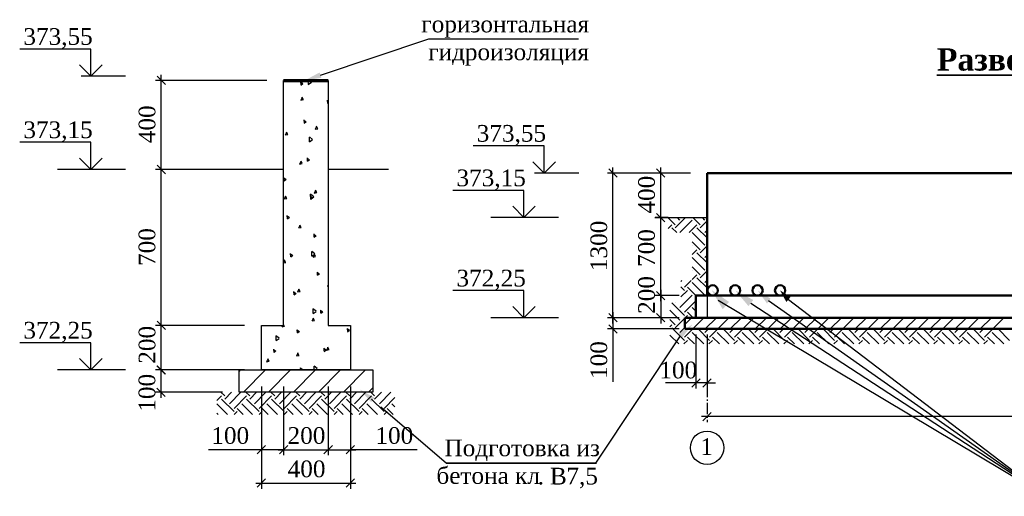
# Model space of a CAD drawing. Extents: x 352696 to 405256, y 4162769 to 4241487.
# Tile 19 of 149: x 404233 to 404406, y 4239341 to 4239425. Entities that reach past the tile are written whole.
import ezdxf

# ---------------------------------------------------------------- set-up
doc = ezdxf.new("R2010")
doc.units = 0
doc.header["$LTSCALE"] = 0.5
doc.header["$MEASUREMENT"] = 0
doc.linetypes.add('GOST2.303 6', pattern=[12, 8, -1.5, 1, -1.5])
for name, color, linetype, lineweight in [('Линия 25', 7, 'Continuous', 25), ('Э_Светильники', 5, 'Continuous', 30), ('ЭО', 7, 'Continuous', 30)]:
    doc.layers.add(name, color=color, linetype=linetype, lineweight=lineweight)
doc.styles.add('MtXpl_Times_New_Roma', font='timesbd.ttf')
doc.styles.add('TIMES', font='times.ttf')

msp = doc.modelspace()

# ---------------------------------------------------------------- linework, layer by layer
at = {"color": 7}
for p, q in [((404286.0207, 4239415.2936), (404304.996, 4239421.6424)), ((404304.996, 4239421.6424), (404331.292, 4239421.6424)), ((404245.7092, 4239419.8728), (404233.2225, 4239419.8728)), ((404245.7092, 4239415.0964), (404245.7092, 4239419.8728)), ((404243.7311, 4239417.0745), (404245.7092, 4239415.0964)), ((404245.7092, 4239415.0964), (404247.6874, 4239417.0745)), ((404251.801, 4239415.0964), (404244.0114, 4239415.0964)), ((404258.0614, 4239397.7533), (404258.0614, 4239415.3407)), ((404276.6095, 4239414.3636), (404257.0843, 4239414.3636)), ((404279.5408, 4239371.3722), (404279.5408, 4239414.3636)), ((404279.5408, 4239414.3636), (404287.3574, 4239414.3636)), ((404287.3574, 4239414.3636), (404287.3574, 4239371.3722)), ((404245.7092, 4239403.5068), (404233.2225, 4239403.5068)), ((404245.7092, 4239398.7303), (404245.7092, 4239403.5068)), ((404325.27, 4239402.8821), (404312.7833, 4239402.8821)), ((404325.27, 4239398.1056), (404325.27, 4239402.8821)), ((404243.7311, 4239400.7085), (404245.7092, 4239398.7303)), ((404245.7092, 4239398.7303), (404247.6874, 4239400.7085)), ((404258.0614, 4239370.3951), (404258.0614, 4239399.7074)), ((404323.2919, 4239400.0838), (404325.27, 4239398.1056)), ((404325.27, 4239398.1056), (404327.2482, 4239400.0838)), ((404337.3455, 4239371.7245), (404337.3455, 4239399.0827)), ((404345.7252, 4239389.3119), (404345.7252, 4239399.0827)), ((404251.801, 4239398.7303), (404239.8685, 4239398.7303)), ((404276.6095, 4239398.7303), (404257.0843, 4239398.7303)), ((404276.6095, 4239398.7303), (404257.0843, 4239398.7303)), ((404279.5408, 4239398.7303), (404268.9377, 4239398.7303)), ((404297.9605, 4239398.7303), (404287.3574, 4239398.7303)), ((404331.3618, 4239398.1056), (404323.5722, 4239398.1056)), ((404350.9311, 4239398.1056), (404336.3684, 4239398.1056)), ((404350.9311, 4239398.1056), (404344.7481, 4239398.1056)), ((404524.6555, 4239398.1056), (404353.8623, 4239398.1056)), ((404353.8623, 4239398.1056), (404353.8623, 4239372.7016)), ((404321.7178, 4239395.0655), (404309.2311, 4239395.0655)), ((404321.7178, 4239390.289), (404321.7178, 4239395.0655)), ((404319.7397, 4239392.2672), (404321.7178, 4239390.289)), ((404321.7178, 4239390.289), (404323.696, 4239392.2672)), ((404327.8096, 4239390.289), (404315.8771, 4239390.289)), ((404344.6969, 4239390.289), (404353.8623, 4239390.289)), ((404347.0228, 4239390.289), (404344.7481, 4239390.289)), ((404347.0228, 4239390.289), (404344.7481, 4239390.289)), ((404345.7252, 4239375.6329), (404345.7252, 4239391.2661)), ((404347.0228, 4239390.289), (404353.8623, 4239390.289)), ((404353.8623, 4239390.289), (404353.8623, 4239376.6099)), ((404321.7178, 4239377.4781), (404309.2311, 4239377.4781)), ((404321.7178, 4239372.7016), (404321.7178, 4239377.4781)), ((404348.9769, 4239376.6099), (404344.7481, 4239376.6099)), ((404348.9769, 4239376.6099), (404344.7481, 4239376.6099)), ((404345.7252, 4239377.587), (404345.7252, 4239371.7245)), ((404353.8623, 4239376.6099), (404351.9082, 4239376.6099)), ((404351.9082, 4239376.6099), (404351.9082, 4239372.7016)), ((404355.7837, 4239375.7851), (404413.4411, 4239341.3798)), ((404361.5424, 4239375.2965), (404413.4411, 4239341.3798)), ((404364.6378, 4239375.7633), (404413.4411, 4239341.3798)), ((404368.1397, 4239375.9211), (404413.4411, 4239341.3798)), ((404319.7397, 4239374.6798), (404321.7178, 4239372.7016)), ((404321.7178, 4239372.7016), (404323.696, 4239374.6798)), ((404337.3455, 4239373.6787), (404337.3455, 4239370.7475)), ((404272.7012, 4239371.3722), (404257.0843, 4239371.3722)), ((404272.7012, 4239371.3722), (404257.0843, 4239371.3722)), ((404258.0614, 4239362.5785), (404258.0614, 4239372.3492)), ((404275.6324, 4239363.5555), (404275.6324, 4239371.3722)), ((404275.6324, 4239371.3722), (404279.5408, 4239371.3722)), ((404287.3574, 4239371.3722), (404291.2657, 4239371.3722)), ((404291.2657, 4239371.3722), (404291.2657, 4239363.5555)), ((404327.8096, 4239372.7016), (404315.8771, 4239372.7016)), ((404348.9769, 4239372.7016), (404336.3684, 4239372.7016)), ((404348.9769, 4239372.7016), (404336.3684, 4239372.7016)), ((404347.0228, 4239372.7016), (404344.7481, 4239372.7016)), ((404351.9082, 4239372.7016), (404349.954, 4239372.7016)), ((404349.954, 4239372.7016), (404349.954, 4239370.7475)), ((404353.8623, 4239372.7016), (404524.6555, 4239372.7016)), ((404349.132, 4239369.5576), (404334.2924, 4239347.1902)), ((404348.9769, 4239370.7475), (404336.3684, 4239370.7475)), ((404337.3455, 4239370.7475), (404337.3455, 4239361.4969)), ((404349.954, 4239370.7475), (404528.5639, 4239370.7475)), ((404351.9082, 4239369.7704), (404351.9082, 4239360.308)), ((404353.8623, 4239369.7704), (404353.8623, 4239360.308)), ((404353.8623, 4239369.7704), (404353.8623, 4239360.308)), ((404245.7092, 4239368.332), (404233.2225, 4239368.332)), ((404245.7092, 4239363.5555), (404245.7092, 4239368.332)), ((404243.7311, 4239365.5337), (404245.7092, 4239363.5555)), ((404245.7092, 4239363.5555), (404247.6874, 4239365.5337)), ((404258.0481, 4239358.6701), (404258.0481, 4239364.5326)), ((404251.801, 4239363.5555), (404239.8685, 4239363.5555)), ((404268.7929, 4239363.5555), (404257.071, 4239363.5555)), ((404272.7012, 4239363.5555), (404257.0843, 4239363.5555)), ((404271.7241, 4239363.5555), (404295.174, 4239363.5555)), ((404271.7241, 4239359.6472), (404271.7241, 4239363.5555)), ((404291.2657, 4239363.5555), (404275.6324, 4239363.5555)), ((404295.174, 4239363.5555), (404295.174, 4239359.6472)), ((404351.9082, 4239361.285), (404346.5501, 4239361.285)), ((404353.8623, 4239361.285), (404351.9082, 4239361.285)), ((404353.8623, 4239361.285), (404355.3279, 4239361.285)), ((404268.7929, 4239359.6472), (404257.071, 4239359.6472)), ((404295.174, 4239359.6472), (404271.7241, 4239359.6472)), ((404275.6324, 4239360.6243), (404275.6324, 4239348.5798)), ((404275.6324, 4239360.6243), (404275.6324, 4239342.7173)), ((404279.5408, 4239360.6243), (404279.5408, 4239348.5798)), ((404279.5408, 4239360.6243), (404279.5408, 4239348.5798)), ((404287.3574, 4239360.6243), (404287.3574, 4239348.5798)), ((404287.3574, 4239360.6243), (404287.3574, 4239348.5798)), ((404291.2657, 4239360.6243), (404291.2657, 4239348.5798)), ((404291.2657, 4239360.6243), (404291.2657, 4239342.7173)), ((404296.6218, 4239357.0985), (404308.1488, 4239347.1902)), ((404525.6326, 4239355.3632), (404352.8853, 4239355.3632)), ((404275.6324, 4239349.5568), (404266.3819, 4239349.5568)), ((404279.5408, 4239349.5568), (404274.6554, 4239349.5568)), ((404278.5637, 4239349.5568), (404288.3345, 4239349.5568)), ((404286.3803, 4239349.5568), (404292.2428, 4239349.5568)), ((404302.9647, 4239349.5568), (404291.2657, 4239349.5568)), ((404308.1488, 4239347.1902), (404334.4449, 4239347.1902)), ((404334.2924, 4239347.1902), (404308.1488, 4239347.1902)), ((404274.6554, 4239343.6944), (404292.2428, 4239343.6944))]:
    msp.add_line(p, q, dxfattribs=at)
at = {"color": 7, "linetype": 'ByBlock'}
for p, q in [((404258.7942, 4239413.6308), (404257.3286, 4239415.0964)), ((404258.7942, 4239397.9975), (404257.3286, 4239399.4631)), ((404257.3286, 4239399.4631), (404258.7942, 4239397.9975)), ((404338.0783, 4239397.3728), (404336.6127, 4239398.8385)), ((404346.458, 4239397.3728), (404344.9924, 4239398.8385)), ((404346.458, 4239389.5562), (404344.9924, 4239391.0218)), ((404344.9924, 4239391.0218), (404346.458, 4239389.5562)), ((404344.9924, 4239377.3427), (404346.458, 4239375.8771)), ((404346.458, 4239375.8771), (404344.9924, 4239377.3427)), ((404338.0783, 4239371.9688), (404336.6127, 4239373.4344)), ((404336.6127, 4239373.4344), (404338.0783, 4239371.9688)), ((404344.9924, 4239373.4344), (404346.458, 4239371.9688)), ((404258.7942, 4239370.6393), (404257.3286, 4239372.105)), ((404257.3286, 4239372.105), (404258.7942, 4239370.6393)), ((404336.6127, 4239371.4803), (404338.0783, 4239370.0147)), ((404258.7809, 4239362.8227), (404257.3153, 4239364.2883)), ((404257.3286, 4239364.2883), (404258.7942, 4239362.8227)), ((404351.1754, 4239360.5522), (404352.641, 4239362.0178)), ((404354.5951, 4239362.0178), (404353.1295, 4239360.5522)), ((404354.5951, 4239362.0178), (404353.1295, 4239360.5522)), ((404257.3153, 4239360.38), (404258.7809, 4239358.9144)), ((404354.5951, 4239356.0961), (404353.1295, 4239354.6304)), ((404276.3653, 4239350.2897), (404274.8996, 4239348.824)), ((404278.808, 4239348.824), (404280.2736, 4239350.2897)), ((404280.2736, 4239350.2897), (404278.808, 4239348.824)), ((404286.6246, 4239348.824), (404288.0902, 4239350.2897)), ((404288.0902, 4239350.2897), (404286.6246, 4239348.824)), ((404290.5329, 4239348.824), (404291.9985, 4239350.2897)), ((404276.3653, 4239344.4272), (404274.8996, 4239342.9616)), ((404290.5329, 4239342.9616), (404291.9985, 4239344.4272))]:
    msp.add_line(p, q, dxfattribs=at)
at = {"color": 7, "linetype": 'Continuous'}
for p, q in [((404282.8837, 4239413.7566), (404282.4928, 4239414.0257)), ((404282.5927, 4239413.5589), (404282.5441, 4239414.1152)), ((404282.5618, 4239413.5407), (404282.904, 4239413.8279)), ((404283.885, 4239413.6415), (404283.87, 4239414.3636)), ((404283.8719, 4239413.6397), (404284.4127, 4239414.0353)), ((404284.4131, 4239414.0485), (404284.0151, 4239414.3636)), ((404282.601, 4239410.9106), (404282.8281, 4239411.4207)), ((404282.9949, 4239410.9887), (404282.7835, 4239411.4136)), ((404282.5646, 4239410.9065), (404283.0032, 4239410.9917)), ((404287.3574, 4239410.6763), (404287.1833, 4239410.7962)), ((404287.2833, 4239410.3294), (404287.2346, 4239410.8857)), ((404287.2523, 4239410.3112), (404287.3574, 4239410.3993)), ((404283.4676, 4239407.0813), (404283.0767, 4239407.3504)), ((404283.1768, 4239406.8836), (404283.1281, 4239407.4399)), ((404283.1458, 4239406.8654), (404283.4881, 4239407.1526)), ((404285.1013, 4239405.8078), (404285.5398, 4239405.8931)), ((404285.1377, 4239405.8119), (404285.3648, 4239406.3221)), ((404285.5316, 4239405.8901), (404285.3202, 4239406.315)), ((404279.8392, 4239404.785), (404280.2777, 4239404.8702)), ((404279.8755, 4239404.7891), (404280.1026, 4239405.2992)), ((404280.2694, 4239404.8672), (404280.058, 4239405.2921)), ((404284.6209, 4239403.9995), (404284.0627, 4239404.4413)), ((404284.0927, 4239403.5925), (404284.0754, 4239404.4299)), ((404284.0796, 4239403.5906), (404284.6204, 4239403.9862)), ((404284.0516, 4239400.406), (404283.6607, 4239400.6751)), ((404283.7608, 4239400.2083), (404283.7121, 4239400.7646)), ((404282.3759, 4239399.6864), (404282.8144, 4239399.7716)), ((404282.4122, 4239399.6905), (404282.6393, 4239400.2006)), ((404282.8061, 4239399.7686), (404282.5947, 4239400.1935)), ((404283.7299, 4239400.1901), (404284.0721, 4239400.4773)), ((404279.9451, 4239396.9603), (404279.5542, 4239397.2294)), ((404279.6543, 4239396.7626), (404279.6056, 4239397.3188)), ((404279.6234, 4239396.7444), (404279.9656, 4239397.0315)), ((404279.6867, 4239393.569), (404279.9139, 4239394.0791)), ((404280.0806, 4239393.6471), (404279.8692, 4239394.072)), ((404284.6355, 4239393.7307), (404284.2447, 4239393.9998)), ((404284.8286, 4239393.9504), (404284.2704, 4239394.3922)), ((404284.3004, 4239393.5434), (404284.2831, 4239394.3808)), ((404284.2873, 4239393.5416), (404284.8281, 4239393.9372)), ((404284.3448, 4239393.533), (404284.2961, 4239394.0893)), ((404284.3139, 4239393.5148), (404284.6561, 4239393.802)), ((404284.9126, 4239394.5877), (404285.3511, 4239394.673)), ((404284.9489, 4239394.5918), (404285.176, 4239395.102)), ((404285.3428, 4239394.67), (404285.1314, 4239395.0949)), ((404279.6504, 4239393.5649), (404280.0889, 4239393.6501)), ((404280.529, 4239390.285), (404280.1382, 4239390.5541)), ((404280.2383, 4239390.0873), (404280.1896, 4239390.6435)), ((404280.2074, 4239390.0691), (404280.5496, 4239390.3562)), ((404348.2425, 4239389.0394), (404347.0228, 4239390.2592)), ((404348.2425, 4239388.491), (404350.0405, 4239390.289)), ((404349.0651, 4239389.862), (404348.6381, 4239390.289)), ((404352.6297, 4239389.0394), (404351.3801, 4239390.289)), ((404353.4523, 4239389.862), (404353.0253, 4239390.289)), ((404282.1871, 4239388.4662), (404282.6256, 4239388.5515)), ((404282.2234, 4239388.4703), (404282.4506, 4239388.9805)), ((404282.6173, 4239388.5485), (404282.4059, 4239388.9734)), ((404347.0228, 4239388.3681), (404347.6941, 4239389.0394)), ((404349.0651, 4239387.6684), (404351.2587, 4239389.862)), ((404350.6928, 4239387.6509), (404352.0813, 4239389.0394)), ((404352.6297, 4239388.491), (404353.8623, 4239389.7236)), ((404285.2195, 4239387.0554), (404284.8286, 4239387.3245)), ((404284.9288, 4239386.8577), (404284.8801, 4239387.414)), ((404284.8979, 4239386.8395), (404285.2401, 4239387.1267)), ((404348.5342, 4239387.6509), (404347.6941, 4239388.491)), ((404353.4523, 4239385.4748), (404351.2587, 4239387.6684)), ((404353.8623, 4239386.71), (404352.0813, 4239388.491)), ((404353.4523, 4239387.6684), (404353.8623, 4239388.0784)), ((404352.6297, 4239384.6522), (404351.2242, 4239386.0577)), ((404351.2242, 4239385.4403), (404351.2587, 4239385.4748)), ((404352.6297, 4239384.1038), (404353.8623, 4239385.3364)), ((404281.113, 4239383.6097), (404280.7221, 4239383.8788)), ((404280.8223, 4239383.412), (404280.7736, 4239383.9682)), ((404280.7914, 4239383.3938), (404281.1336, 4239383.6809)), ((404285.0363, 4239383.9014), (404284.4781, 4239384.3432)), ((404284.5081, 4239383.4944), (404284.4908, 4239384.3318)), ((404284.495, 4239383.4925), (404285.0358, 4239383.8881)), ((404284.7238, 4239383.3676), (404285.1623, 4239383.4529)), ((404284.7602, 4239383.3717), (404284.9873, 4239383.8818)), ((404285.154, 4239383.4499), (404284.9426, 4239383.8747)), ((404351.2242, 4239383.7951), (404352.0813, 4239384.6522)), ((404353.8623, 4239382.3228), (404352.0813, 4239384.1038)), ((404353.4523, 4239383.2812), (404353.8623, 4239383.6912)), ((404279.5408, 4239382.4449), (404279.7251, 4239382.859)), ((404279.5408, 4239382.3601), (404279.9001, 4239382.43)), ((404279.8918, 4239382.427), (404279.6805, 4239382.8519)), ((404352.6297, 4239380.265), (404351.2242, 4239381.6705)), ((404353.4523, 4239381.0876), (404351.2587, 4239383.2812)), ((404285.8035, 4239380.3801), (404285.4126, 4239380.6492)), ((404285.5128, 4239380.1824), (404285.4641, 4239380.7387)), ((404285.4819, 4239380.1642), (404285.8241, 4239380.4514)), ((404351.2242, 4239381.0531), (404351.2587, 4239381.0876)), ((404351.2242, 4239379.4079), (404352.0813, 4239380.265)), ((404352.6297, 4239379.7166), (404353.8623, 4239380.9492)), ((404287.2605, 4239378.269), (404287.3574, 4239378.2878)), ((404287.2969, 4239378.2731), (404287.3574, 4239378.409)), ((404349.2701, 4239379.0989), (404349.4192, 4239379.248)), ((404349.8877, 4239378.0714), (404351.0644, 4239379.248)), ((404353.4523, 4239376.7004), (404351.2587, 4239378.894)), ((404353.8623, 4239377.9356), (404352.0813, 4239379.7166)), ((404353.4523, 4239378.894), (404353.8623, 4239379.304)), ((404281.697, 4239376.9344), (404281.3061, 4239377.2035)), ((404281.4063, 4239376.7367), (404281.3576, 4239377.2929)), ((404281.3754, 4239376.7185), (404281.7176, 4239377.0056)), ((404281.9983, 4239377.2461), (404282.4368, 4239377.3314)), ((404282.0347, 4239377.2502), (404282.2618, 4239377.7604)), ((404282.4285, 4239377.3284), (404282.2171, 4239377.7533)), ((404349.0651, 4239374.5068), (404351.2587, 4239376.7004)), ((404349.8877, 4239377.523), (404349.2701, 4239378.1407)), ((404349.2701, 4239376.3569), (404350.4361, 4239377.523)), ((404351.9082, 4239376.5994), (404350.4361, 4239378.0714)), ((404349.8877, 4239373.1358), (404347.6941, 4239375.3294)), ((404348.2425, 4239375.3294), (404348.2529, 4239375.3397)), ((404349.8877, 4239373.6842), (404351.9082, 4239375.7046)), ((404285.244, 4239373.8523), (404284.6858, 4239374.2941)), ((404284.7159, 4239373.4453), (404284.6986, 4239374.2827)), ((404284.7027, 4239373.4435), (404285.2435, 4239373.8391)), ((404286.3874, 4239373.7048), (404285.9966, 4239373.9739)), ((404286.0968, 4239373.5071), (404286.0482, 4239374.0634)), ((404286.0659, 4239373.4889), (404286.4081, 4239373.7761)), ((404349.0651, 4239372.3132), (404347.3159, 4239374.0624)), ((404350.002, 4239372.7016), (404350.4361, 4239373.1358)), ((404351.4187, 4239372.7016), (404350.4361, 4239373.6842)), ((404351.9082, 4239373.8573), (404351.2587, 4239374.5068)), ((404279.3092, 4239371.1288), (404279.4176, 4239371.3722)), ((404279.7031, 4239371.2069), (404279.5408, 4239371.5331)), ((404284.535, 4239372.1475), (404284.9735, 4239372.2328)), ((404284.5714, 4239372.1516), (404284.7985, 4239372.6617)), ((404284.9652, 4239372.2298), (404284.7538, 4239372.6546)), ((404348.2425, 4239371.4906), (404347.3159, 4239372.4172)), ((404347.3159, 4239371.1124), (404347.6941, 4239371.4906)), ((404348.2425, 4239370.9422), (404349.954, 4239372.6537)), ((404349.954, 4239371.5569), (404351.0988, 4239372.7016)), ((404351.3382, 4239370.7475), (404353.2924, 4239372.7016)), ((404353.5318, 4239370.7475), (404355.486, 4239372.7016)), ((404355.7254, 4239370.7475), (404357.6796, 4239372.7016)), ((404357.919, 4239370.7475), (404359.8732, 4239372.7016)), ((404360.1126, 4239370.7475), (404362.0668, 4239372.7016)), ((404362.3062, 4239370.7475), (404364.2604, 4239372.7016)), ((404364.4998, 4239370.7475), (404366.454, 4239372.7016)), ((404366.6934, 4239370.7475), (404368.6476, 4239372.7016)), ((404368.887, 4239370.7475), (404370.8412, 4239372.7016)), ((404371.0806, 4239370.7475), (404373.0348, 4239372.7016)), ((404373.2742, 4239370.7475), (404375.2284, 4239372.7016)), ((404375.4678, 4239370.7475), (404377.422, 4239372.7016)), ((404377.6614, 4239370.7475), (404379.6156, 4239372.7016)), ((404379.855, 4239370.7475), (404381.8092, 4239372.7016)), ((404382.0486, 4239370.7475), (404384.0028, 4239372.7016)), ((404384.2422, 4239370.7475), (404386.1964, 4239372.7016)), ((404386.4358, 4239370.7475), (404388.39, 4239372.7016)), ((404388.6294, 4239370.7475), (404390.5836, 4239372.7016)), ((404390.823, 4239370.7475), (404392.7772, 4239372.7016)), ((404393.0166, 4239370.7475), (404394.9708, 4239372.7016)), ((404395.2103, 4239370.7475), (404397.1644, 4239372.7016)), ((404397.4039, 4239370.7475), (404399.358, 4239372.7016)), ((404399.5975, 4239370.7475), (404401.5516, 4239372.7016)), ((404401.7911, 4239370.7475), (404403.7452, 4239372.7016)), ((404403.9847, 4239370.7475), (404405.9388, 4239372.7016)), ((404278.7539, 4239369.1051), (404278.1958, 4239369.5469)), ((404278.2258, 4239368.6981), (404278.2085, 4239369.5355)), ((404279.2729, 4239371.1247), (404279.7114, 4239371.2099)), ((404282.2809, 4239370.2591), (404281.8901, 4239370.5282)), ((404281.9903, 4239370.0614), (404281.9416, 4239370.6176)), ((404281.9594, 4239370.0432), (404282.3016, 4239370.3303)), ((404291.0779, 4239370.4752), (404290.687, 4239370.7443)), ((404290.7873, 4239370.2776), (404290.7387, 4239370.8339)), ((404290.7564, 4239370.2594), (404291.0986, 4239370.5465)), ((404348.8818, 4239368.1094), (404347.3159, 4239369.6752)), ((404349.8877, 4239368.7486), (404347.6941, 4239370.9422)), ((404349.0651, 4239370.1196), (404349.954, 4239371.0085)), ((404349.8877, 4239369.297), (404351.3382, 4239370.7475)), ((404353.269, 4239368.1094), (404351.2587, 4239370.1196)), ((404354.2749, 4239368.7486), (404352.2761, 4239370.7475)), ((404353.4523, 4239370.1196), (404354.0802, 4239370.7475)), ((404354.2749, 4239369.297), (404355.7254, 4239370.7475)), ((404357.6562, 4239368.1094), (404355.6459, 4239370.1196)), ((404358.6621, 4239368.7486), (404356.6633, 4239370.7475)), ((404357.8395, 4239370.1196), (404358.4674, 4239370.7475)), ((404358.6621, 4239369.297), (404360.1126, 4239370.7475)), ((404362.0434, 4239368.1094), (404360.0331, 4239370.1196)), ((404363.0493, 4239368.7486), (404361.0505, 4239370.7475)), ((404362.2267, 4239370.1196), (404362.8546, 4239370.7475)), ((404363.0493, 4239369.297), (404364.4998, 4239370.7475)), ((404366.4306, 4239368.1094), (404364.4203, 4239370.1196)), ((404367.4365, 4239368.7486), (404365.4377, 4239370.7475)), ((404366.6139, 4239370.1196), (404367.2418, 4239370.7475)), ((404367.4365, 4239369.297), (404368.887, 4239370.7475)), ((404370.8178, 4239368.1094), (404368.8075, 4239370.1196)), ((404371.8238, 4239368.7486), (404369.8249, 4239370.7475)), ((404371.0012, 4239370.1196), (404371.629, 4239370.7475)), ((404371.8238, 4239369.297), (404373.2742, 4239370.7475)), ((404375.205, 4239368.1094), (404373.1948, 4239370.1196)), ((404376.211, 4239368.7486), (404374.2121, 4239370.7475)), ((404375.3884, 4239370.1196), (404376.0162, 4239370.7475)), ((404376.211, 4239369.297), (404377.6614, 4239370.7475)), ((404379.5922, 4239368.1094), (404377.582, 4239370.1196)), ((404380.5982, 4239368.7486), (404378.5993, 4239370.7475)), ((404379.7756, 4239370.1196), (404380.4034, 4239370.7475)), ((404380.5982, 4239369.297), (404382.0486, 4239370.7475)), ((404383.9794, 4239368.1094), (404381.9692, 4239370.1196)), ((404384.9854, 4239368.7486), (404382.9865, 4239370.7475)), ((404384.1628, 4239370.1196), (404384.7906, 4239370.7475)), ((404384.9854, 4239369.297), (404386.4358, 4239370.7475)), ((404388.3666, 4239368.1094), (404386.3564, 4239370.1196)), ((404389.3726, 4239368.7486), (404387.3737, 4239370.7475)), ((404388.55, 4239370.1196), (404389.1778, 4239370.7475)), ((404389.3726, 4239369.297), (404390.823, 4239370.7475)), ((404392.7538, 4239368.1094), (404390.7436, 4239370.1196)), ((404393.7598, 4239368.7486), (404391.7609, 4239370.7475)), ((404392.9372, 4239370.1196), (404393.565, 4239370.7475)), ((404393.7598, 4239369.297), (404395.2103, 4239370.7475)), ((404397.141, 4239368.1094), (404395.1308, 4239370.1196)), ((404398.147, 4239368.7486), (404396.1481, 4239370.7475)), ((404397.3244, 4239370.1196), (404397.9523, 4239370.7475)), ((404398.147, 4239369.297), (404399.5975, 4239370.7475)), ((404401.5282, 4239368.1094), (404399.518, 4239370.1196)), ((404402.5342, 4239368.7486), (404400.5353, 4239370.7475)), ((404401.7116, 4239370.1196), (404402.3395, 4239370.7475)), ((404402.5342, 4239369.297), (404403.9847, 4239370.7475)), ((404405.9154, 4239368.1094), (404403.9052, 4239370.1196)), ((404406.9214, 4239368.7486), (404404.9225, 4239370.7475)), ((404278.2126, 4239368.6963), (404278.7535, 4239369.0919)), ((404349.7969, 4239368.1094), (404350.4361, 4239368.7486)), ((404351.6238, 4239368.1094), (404350.4361, 4239369.297)), ((404354.1841, 4239368.1094), (404354.8233, 4239368.7486)), ((404356.011, 4239368.1094), (404354.8233, 4239369.297)), ((404358.5713, 4239368.1094), (404359.2105, 4239368.7486)), ((404360.3982, 4239368.1094), (404359.2105, 4239369.297)), ((404362.9585, 4239368.1094), (404363.5977, 4239368.7486)), ((404364.7854, 4239368.1094), (404363.5977, 4239369.297)), ((404367.3457, 4239368.1094), (404367.9849, 4239368.7486)), ((404369.1726, 4239368.1094), (404367.9849, 4239369.297)), ((404371.7329, 4239368.1094), (404372.3722, 4239368.7486)), ((404373.5598, 4239368.1094), (404372.3722, 4239369.297)), ((404376.1201, 4239368.1094), (404376.7594, 4239368.7486)), ((404377.947, 4239368.1094), (404376.7594, 4239369.297)), ((404380.5073, 4239368.1094), (404381.1466, 4239368.7486)), ((404382.3342, 4239368.1094), (404381.1466, 4239369.297)), ((404384.8945, 4239368.1094), (404385.5338, 4239368.7486)), ((404386.7214, 4239368.1094), (404385.5338, 4239369.297)), ((404389.2817, 4239368.1094), (404389.921, 4239368.7486)), ((404391.1086, 4239368.1094), (404389.921, 4239369.297)), ((404393.6689, 4239368.1094), (404394.3082, 4239368.7486)), ((404395.4958, 4239368.1094), (404394.3082, 4239369.297)), ((404398.0561, 4239368.1094), (404398.6954, 4239368.7486)), ((404399.883, 4239368.1094), (404398.6954, 4239369.297)), ((404402.4434, 4239368.1094), (404403.0826, 4239368.7486)), ((404404.2702, 4239368.1094), (404403.0826, 4239369.297)), ((404278.1744, 4239366.8133), (404277.7835, 4239367.0825)), ((404277.8838, 4239366.6156), (404277.8351, 4239367.1719)), ((404277.8529, 4239366.5974), (404278.1951, 4239366.8846)), ((404281.8095, 4239366.026), (404282.2481, 4239366.1113)), ((404281.8459, 4239366.0301), (404282.0731, 4239366.5403)), ((404282.2398, 4239366.1083), (404282.0284, 4239366.5332)), ((404286.9714, 4239367.0295), (404286.5805, 4239367.2986)), ((404286.6808, 4239366.8318), (404286.6322, 4239367.3881)), ((404286.6499, 4239366.8136), (404286.9921, 4239367.1008)), ((404287.0717, 4239367.0489), (404287.5102, 4239367.1341)), ((404287.1081, 4239367.053), (404287.3352, 4239367.5631)), ((404287.5019, 4239367.1311), (404287.2905, 4239367.556)), ((404276.5474, 4239365.0032), (404276.9859, 4239365.0884)), ((404276.5838, 4239365.0073), (404276.8109, 4239365.5174)), ((404276.9776, 4239365.0854), (404276.7662, 4239365.5103)), ((404271.7241, 4239363.2851), (404271.9946, 4239363.5555)), ((404272.4735, 4239359.6472), (404276.3818, 4239363.5555)), ((404276.8607, 4239359.6472), (404280.769, 4239363.5555)), ((404281.2479, 4239359.6472), (404285.1562, 4239363.5555)), ((404282.8649, 4239363.5837), (404282.474, 4239363.8529)), ((404282.5595, 4239363.5555), (404282.5257, 4239363.9423)), ((404282.7671, 4239363.5555), (404282.8856, 4239363.655)), ((404285.4517, 4239363.8033), (404284.8936, 4239364.2451)), ((404284.9203, 4239363.5555), (404284.9063, 4239364.2337)), ((404285.1306, 4239363.5555), (404285.4512, 4239363.7901)), ((404285.6351, 4239359.6472), (404289.5434, 4239363.5555)), ((404290.0223, 4239359.6472), (404293.9306, 4239363.5555)), ((404269.1958, 4239359.0004), (404268.5491, 4239359.6472)), ((404269.1958, 4239358.452), (404270.391, 4239359.6472)), ((404270.0184, 4239357.6294), (404272.0362, 4239359.6472)), ((404273.583, 4239359.0004), (404272.9363, 4239359.6472)), ((404273.583, 4239358.452), (404274.7782, 4239359.6472)), ((404274.4056, 4239357.6294), (404276.4234, 4239359.6472)), ((404277.9702, 4239359.0004), (404277.3235, 4239359.6472)), ((404277.9702, 4239358.452), (404279.1654, 4239359.6472)), ((404278.7928, 4239357.6294), (404280.8106, 4239359.6472)), ((404282.3574, 4239359.0004), (404281.7107, 4239359.6472)), ((404282.3574, 4239358.452), (404283.5526, 4239359.6472)), ((404283.18, 4239357.6294), (404285.1978, 4239359.6472)), ((404286.7447, 4239359.0004), (404286.0979, 4239359.6472)), ((404286.7447, 4239358.452), (404287.9398, 4239359.6472)), ((404287.5673, 4239357.6294), (404289.585, 4239359.6472)), ((404291.1319, 4239359.0004), (404290.4851, 4239359.6472)), ((404291.1319, 4239358.452), (404292.327, 4239359.6472)), ((404291.9545, 4239357.6294), (404293.9722, 4239359.6472)), ((404294.4095, 4239359.6472), (404295.174, 4239360.4118)), ((404295.5191, 4239359.0004), (404294.8723, 4239359.6472)), ((404295.5191, 4239358.452), (404296.7142, 4239359.6472)), ((404296.3417, 4239357.6294), (404298.3594, 4239359.6472)), ((404267.8158, 4239358.1688), (404268.6474, 4239359.0004)), ((404269.7154, 4239355.7389), (404267.8248, 4239357.6294)), ((404270.841, 4239356.2584), (404268.6474, 4239358.452)), ((404270.841, 4239356.8068), (404273.0346, 4239359.0004)), ((404274.1026, 4239355.7389), (404272.212, 4239357.6294)), ((404275.2282, 4239356.2584), (404273.0346, 4239358.452)), ((404275.2282, 4239356.8068), (404277.4218, 4239359.0004)), ((404278.4898, 4239355.7389), (404276.5992, 4239357.6294)), ((404279.6154, 4239356.2584), (404277.4218, 4239358.452)), ((404279.6154, 4239356.8068), (404281.809, 4239359.0004)), ((404282.877, 4239355.7389), (404280.9864, 4239357.6294)), ((404284.0027, 4239356.2584), (404281.809, 4239358.452)), ((404284.0027, 4239356.8068), (404286.1963, 4239359.0004)), ((404287.2642, 4239355.7389), (404285.3737, 4239357.6294)), ((404288.3899, 4239356.2584), (404286.1963, 4239358.452)), ((404288.3899, 4239356.8068), (404290.5835, 4239359.0004)), ((404291.6514, 4239355.7389), (404289.7609, 4239357.6294)), ((404292.7771, 4239356.2584), (404290.5835, 4239358.452)), ((404292.7771, 4239356.8068), (404294.9707, 4239359.0004)), ((404296.0386, 4239355.7389), (404294.1481, 4239357.6294)), ((404297.1643, 4239356.2584), (404294.9707, 4239358.452)), ((404297.1643, 4239356.8068), (404299.0823, 4239358.7249)), ((404299.0823, 4239357.0824), (404298.5353, 4239357.6294)), ((404268.0702, 4239355.7389), (404267.8158, 4239355.9933)), ((404270.8699, 4239355.7389), (404271.3894, 4239356.2584)), ((404272.4574, 4239355.7389), (404271.3894, 4239356.8068)), ((404275.2571, 4239355.7389), (404275.7766, 4239356.2584)), ((404276.8446, 4239355.7389), (404275.7766, 4239356.8068)), ((404279.6443, 4239355.7389), (404280.1638, 4239356.2584)), ((404281.2318, 4239355.7389), (404280.1638, 4239356.8068)), ((404284.0315, 4239355.7389), (404284.5511, 4239356.2584)), ((404285.619, 4239355.7389), (404284.5511, 4239356.8068)), ((404288.4187, 4239355.7389), (404288.9383, 4239356.2584)), ((404290.0062, 4239355.7389), (404288.9383, 4239356.8068)), ((404292.8059, 4239355.7389), (404293.3255, 4239356.2584)), ((404294.3934, 4239355.7389), (404293.3255, 4239356.8068)), ((404297.1931, 4239355.7389), (404297.7127, 4239356.2584)), ((404298.7806, 4239355.7389), (404297.7127, 4239356.8068))]:
    msp.add_line(p, q, dxfattribs=at)
at = {"color": 7, "linetype": 'GOST2.303 6', "ltscale": 0.5}
msp.add_line((404353.8623, 4239369.7704), (404353.8623, 4239354.3862), dxfattribs=at)
at = {"color": 7}
msp.add_circle((404353.8623, 4239349.894), 2.9312, dxfattribs=at)
for points in [[(404286.1757, 4239414.8303), (404283.2409, 4239414.3636), (404285.8657, 4239415.7569)], [(404357.7073, 4239375.4931), (404354.6607, 4239377.5647), (404356.5972, 4239374.1948)], [(404361.9608, 4239375.8315), (404358.7823, 4239377.5202), (404361.124, 4239374.7614)], [(404364.9994, 4239376.0723), (404362.7232, 4239377.5202), (404364.3697, 4239375.2286)], [(404368.5083, 4239376.369), (404366.6641, 4239377.5202), (404367.7711, 4239375.4732)], [(404348.8009, 4239369.9169), (404351.2875, 4239371.544), (404349.4631, 4239369.1984)], [(404294.882, 4239357.9128), (404292.902, 4239360.1287), (404295.4936, 4239358.6747)]]:
    msp.add_solid(points, dxfattribs=at)
at = {"layer": 'Линия 25', "color": 7, "lineweight": 50, "ltscale": 50}
for centre in [(404354.8414, 4239377.5202), (404358.7823, 4239377.5202), (404362.7232, 4239377.5202), (404366.6641, 4239377.5202)]:
    msp.add_circle(centre, 0.8957, dxfattribs=at)
at = {"layer": 'Э_Светильники', "color": 7, "lineweight": 50}
for p, q in [((404353.8623, 4239398.1056), (404524.6555, 4239398.1056)), ((404353.8623, 4239398.1056), (404353.8623, 4239384.4266)), ((404353.8623, 4239398.1056), (404353.8623, 4239376.6099)), ((404351.9082, 4239376.6099), (404351.9082, 4239372.7016)), ((404351.9082, 4239376.6099), (404363.6331, 4239376.6099)), ((404514.8848, 4239376.6099), (404363.6331, 4239376.6099)), ((404349.954, 4239372.7016), (404528.5639, 4239372.7016)), ((404528.5639, 4239372.7016), (404349.954, 4239372.7016)), ((404349.954, 4239372.7016), (404349.954, 4239370.7475)), ((404349.954, 4239370.7475), (404528.5639, 4239370.7475))]:
    msp.add_line(p, q, dxfattribs=at)
at = {"layer": 'ЭО', "color": 7, "lineweight": 70}
msp.add_line((404279.5408, 4239414.3636), (404287.3574, 4239414.3636), dxfattribs=at)

# ---------------------------------------------------------------- texts
at = {"color": 7, "lineweight": 100, "style": 'TIMES'}
for s, height, p in [('горизонтальная', 2.931234, (404303.7162, 4239422.7901)), ('373,55', 2.93123, (404233.8657, 4239420.6017)), ('гидроизоляция', 2.931234, (404304.9145, 4239417.9047)), ('373,15', 2.93123, (404233.8657, 4239404.2356)), ('373,55', 2.93123, (404313.4265, 4239403.6109)), ('373,15', 2.93123, (404309.8743, 4239395.7943)), ('372,25', 2.93123, (404309.8743, 4239378.2069)), ('372,25', 2.93123, (404233.8657, 4239369.0608)), ('100', 2.93123, (404345.4794, 4239362.0729)), ('100', 2.93123, (404266.8518, 4239350.5846)), ('200', 2.93123, (404280.2336, 4239350.5846)), ('100', 2.93123, (404295.6496, 4239350.5846)), ('Подготовка из', 2.931234, (404307.7697, 4239348.4122)), ('1', 2.9312, (404352.6677, 4239348.6295)), ('400', 2.93123, (404280.2463, 4239344.7222)), ('бетона кл', 2.93123, (404306.3558, 4239343.5592)), ('В', 2.9312, (404326.2806, 4239343.4528)), ('7,5', 2.93123, (404329.1675, 4239343.4528)), ('. ', 2.93123, (404324.1165, 4239343.4528))]:
    msp.add_text(s, height=height, dxfattribs=at).set_placement(p)
at = {"color": 7, "lineweight": 35, "style": 'MtXpl_Times_New_Roma'}
msp.add_text('%%UРазвертка фундамента по оси "Б"', height=3.908312, dxfattribs=at).set_placement((404394.1882, 4239416.0924))
at = {"color": 7, "lineweight": 100, "style": 'TIMES'}
for s, p in [('400', (404257.0336, 4239403.3442)), ('400', (404344.6974, 4239390.9945)), ('1300', (404336.3177, 4239380.899)), ('700', (404257.0252, 4239381.802)), ('700', (404344.6889, 4239381.6276)), ('200', (404344.6974, 4239373.3945)), ('200', (404257.0336, 4239364.645)), ('100', (404336.3177, 4239361.9668)), ('100', (404257.0203, 4239356.2246))]:
    msp.add_text(s, height=2.93123, rotation=90, dxfattribs=at).set_placement(p)

doc.saveas('drawing.dxf')
